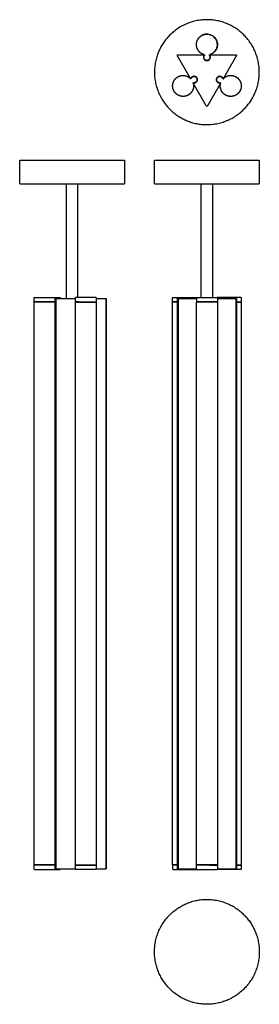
# Model space of a CAD drawing. Header units: millimetres. Extents: x -153 to 193, y -670 to 748.
import ezdxf

# ---------------------------------------------------------------- set-up
doc = ezdxf.new("R2010")
doc.units = ezdxf.units.MM
doc.layers.add('Make2D$Visibile$90', color=7, linetype='Continuous', true_color=0x000000)

msp = doc.modelspace()

# ---------------------------------------------------------------- linework, layer by layer
at = {"layer": 'Make2D$Visibile$90'}
for points in [[(-100.5, 346.4), (-100.5, -474.9)], [(-28.6, 346.4), (-28.6, -474.9)], [(75.7, 346.4), (75.7, -474.9)], [(158.7, 346.4), (158.7, -474.9)]]:
    msp.add_lwpolyline(points, dxfattribs=at)
for points, weights, degree, knots in [([(182.6, 634.4), (144.8, 569), (79.5, 606.7), (14.1, 644.5), (51.8, 709.9), (89.6, 775.2), (155, 737.5), (220.4, 699.7), (182.6, 634.4)], [1, 0.707106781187, 1, 0.707106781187, 1, 0.707106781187, 1, 0.707106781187, 1], 2, [0, 0, 0, 118.600285, 118.600285, 237.20057, 237.20057, 355.800855, 355.800855, 474.40114, 474.40114, 474.40114]), ([(102.2, 711.8), (102.2, 714.7), (103.2, 717.4), (104.4, 720.3), (106.6, 722.5), (108.8, 724.7), (111.7, 725.8), (114.4, 726.9), (117.3, 726.9), (120.1, 726.9), (122.8, 725.8), (125.7, 724.7), (127.9, 722.5), (130.2, 720.3), (131.3, 717.4), (132.4, 714.7), (132.4, 711.8), (132.4, 708.9), (131.3, 706.2), (130.2, 703.3), (127.9, 701.1), (125.7, 698.9), (122.8, 697.8), (122.1, 697.5), (121.3, 697.3)], [1, 0.926776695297, 0.890165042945, 0.853553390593, 0.853553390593, 0.853553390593, 0.890165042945, 0.926776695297, 1, 0.926776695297, 0.890165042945, 0.853553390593, 0.853553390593, 0.853553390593, 0.890165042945, 0.926776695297, 1, 0.926776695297, 0.890165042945, 0.853553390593, 0.853553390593, 0.853553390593, 0.890165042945, 0.899847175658, 0.912089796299], 2, [0, 0, 0, 5.758902, 5.758902, 12.011839, 12.011839, 18.264777, 18.264777, 24.023679, 24.023679, 29.782581, 29.782581, 36.035518, 36.035518, 42.288456, 42.288456, 48.047358, 48.047358, 53.80626, 53.80626, 60.059197, 60.059197, 66.312135, 66.312135, 67.835105, 67.835105, 67.835105]), ([(113.2, 697.3), (109.4, 698.3), (106.6, 701.1), (102.2, 705.6), (102.2, 711.8)], [0.912089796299, 0.853553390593, 0.853553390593, 0.853553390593, 1], 2, [4.599317, 4.599317, 4.599317, 12.505875, 12.505875, 25.01175, 25.01175, 25.01175]), ([(74.8, 695.6), (74.7, 695.8), (74.6, 696.1), (74.7, 696.3), (74.8, 696.6), (75, 696.8), (75.2, 697), (75.4, 697.1), (75.7, 697.1)], [1, 0.799415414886, 0.668555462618, 0.586870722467, 0.538939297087, 0.586870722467, 0.668555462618, 0.799415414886, 1], 4, [337.595317, 337.595317, 337.595317, 337.595317, 337.595317, 338.642515, 338.642515, 338.642515, 338.642515, 339.689712, 339.689712, 339.689712, 339.689712, 339.689712]), ([(112.8, 695.1), (112.4, 694), (112.3, 692.9), (112.7, 691.7), (113.3, 690.8), (114, 689.8), (114.9, 689.1), (116, 688.8), (117.2, 688.8), (118.4, 688.8), (119.5, 689.1), (120.4, 689.8), (121.1, 690.8), (121.8, 691.7), (122.1, 692.9), (122.1, 694), (121.7, 695.1)], [1, 0.808331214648, 0.678741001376, 0.59341603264, 0.538939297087, 0.508445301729, 0.49828063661, 0.508445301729, 0.538939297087, 0.508445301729, 0.49828063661, 0.508445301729, 0.538939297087, 0.59341603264, 0.678741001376, 0.808331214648, 1], 4, [379.125339, 379.125339, 379.125339, 379.125339, 379.125339, 383.688587, 383.688587, 383.688587, 383.688587, 388.251835, 388.251835, 388.251835, 388.251835, 392.815083, 392.815083, 392.815083, 392.815083, 397.378331, 397.378331, 397.378331, 397.378331, 397.378331]), ([(112.7, 693.6), (112.7, 694.4), (113, 695.2), (113.2, 695.8), (113.5, 696.3)], [1, 0.926776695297, 0.890165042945, 0.867507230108, 0.858871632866], 2, [0, 0, 0, 1.753287, 1.753287, 2.931425, 2.931425, 2.931425]), ([(121, 696.3), (121.3, 695.8), (121.5, 695.2), (121.9, 694.4), (121.9, 693.6), (121.9, 692.7), (121.5, 691.9), (121.2, 691), (120.5, 690.3), (119.8, 689.6), (119, 689.3), (118.1, 689), (117.3, 689), (116.4, 689), (115.6, 689.3), (114.7, 689.6), (114, 690.3), (113.3, 691), (113, 691.9), (112.7, 692.7), (112.7, 693.6)], [0.858871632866, 0.867507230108, 0.890165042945, 0.926776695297, 1, 0.926776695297, 0.890165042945, 0.853553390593, 0.853553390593, 0.853553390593, 0.890165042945, 0.926776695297, 1, 0.926776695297, 0.890165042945, 0.853553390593, 0.853553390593, 0.853553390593, 0.890165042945, 0.926776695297, 1], 2, [11.696504, 11.696504, 11.696504, 12.874641, 12.874641, 14.627928, 14.627928, 16.381215, 16.381215, 18.28491, 18.28491, 20.188606, 20.188606, 21.941893, 21.941893, 23.69518, 23.69518, 25.598875, 25.598875, 27.50257, 27.50257, 29.255857, 29.255857, 29.255857]), ([(112.8, 697.1), (112.9, 697.1), (113, 697), (113.2, 696.9), (113.2, 696.8), (113.3, 696.7), (113.3, 696.5), (113.3, 696.4), (113.2, 696.3)], [1, 0.856810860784, 0.723933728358, 0.629006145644, 0.538939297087, 0.629006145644, 0.723933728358, 0.856810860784, 1], 4, [376.765516, 376.765516, 376.765516, 376.765516, 376.765516, 377.329259, 377.329259, 377.329259, 377.329259, 377.893001, 377.893001, 377.893001, 377.893001, 377.893001]), ([(113.2, 697.3), (113.5, 697.2), (113.6, 696.9), (113.8, 696.5), (113.5, 696.3)], [1, 0.886358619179, 1, 0.886358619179, 1], 2, [-130.800651, -130.800651, -130.800651, -130.170868, -130.170868, -129.541084, -129.541084, -129.541084]), ([(121.2, 696.3), (121.2, 696.4), (121.1, 696.5), (121.2, 696.7), (121.2, 696.8), (121.3, 696.9), (121.4, 697), (121.5, 697.1), (121.7, 697.1)], [1, 0.856810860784, 0.723933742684, 0.629006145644, 0.538939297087, 0.629006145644, 0.723933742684, 0.856810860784, 1], 4, [398.610669, 398.610669, 398.610669, 398.610669, 398.610669, 399.174411, 399.174411, 399.174411, 399.174411, 399.738153, 399.738153, 399.738153, 399.738153, 399.738153]), ([(158.7, 697.1), (159, 697.1), (159.3, 697), (159.5, 696.8), (159.6, 696.6), (159.7, 696.3), (159.8, 696.1), (159.7, 695.8), (159.6, 695.6)], [1, 0.799415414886, 0.668555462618, 0.586870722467, 0.538939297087, 0.586870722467, 0.668555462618, 0.799415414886, 1], 4, [436.813957, 436.813957, 436.813957, 436.813957, 436.813957, 437.861154, 437.861154, 437.861154, 437.861154, 438.908352, 438.908352, 438.908352, 438.908352, 438.908352]), ([(90.5, 639.2), (88, 637.8), (85.1, 637.4), (82.1, 636.9), (79, 637.7), (76, 638.5), (73.6, 640.5), (71.3, 642.3), (69.9, 644.8), (68.4, 647.3), (68, 650.1), (67.6, 653.2), (68.4, 656.2), (69.2, 659.2), (71.1, 661.7), (72.9, 663.9), (75.4, 665.4), (77.9, 666.8), (80.7, 667.2), (83.8, 667.7), (86.8, 666.9), (89.9, 666.1), (92.3, 664.1), (92.9, 663.6), (93.5, 663.1)], [1, 0.926776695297, 0.890165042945, 0.853553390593, 0.853553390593, 0.853553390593, 0.890165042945, 0.926776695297, 1, 0.926776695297, 0.890165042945, 0.853553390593, 0.853553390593, 0.853553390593, 0.890165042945, 0.926776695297, 1, 0.926776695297, 0.890165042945, 0.853553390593, 0.853553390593, 0.853553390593, 0.890165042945, 0.899847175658, 0.912089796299], 2, [0, 0, 0, 5.758902, 5.758902, 12.011839, 12.011839, 18.264777, 18.264777, 24.023679, 24.023679, 29.782581, 29.782581, 36.035518, 36.035518, 42.288456, 42.288456, 48.047358, 48.047358, 53.80626, 53.80626, 60.059197, 60.059197, 66.312135, 66.312135, 67.835105, 67.835105, 67.835105]), ([(99.5, 656.7), (100.6, 656.9), (101.7, 657.5), (102.5, 658.3), (103, 659.4), (103.5, 660.4), (103.6, 661.6), (103.4, 662.8), (102.8, 663.8), (102.2, 664.8), (101.3, 665.6), (100.2, 666), (99.1, 666.1), (97.9, 666.2), (96.8, 666), (95.8, 665.3), (95, 664.5)], [1, 0.808331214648, 0.678741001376, 0.59341603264, 0.538939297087, 0.508445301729, 0.49828063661, 0.508445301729, 0.538939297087, 0.508445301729, 0.49828063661, 0.508445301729, 0.538939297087, 0.59341603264, 0.678741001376, 0.808331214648, 1], 4, [279.906607, 279.906607, 279.906607, 279.906607, 279.906607, 284.469855, 284.469855, 284.469855, 284.469855, 289.033103, 289.033103, 289.033103, 289.033103, 293.596351, 293.596351, 293.596351, 293.596351, 298.159599, 298.159599, 298.159599, 298.159599, 298.159599]), ([(139.4, 664.5), (138.6, 665.3), (137.6, 666), (136.5, 666.2), (135.3, 666.1), (134.2, 666), (133.1, 665.6), (132.2, 664.8), (131.6, 663.8), (131.1, 662.8), (130.8, 661.6), (130.9, 660.4), (131.4, 659.4), (131.9, 658.3), (132.7, 657.5), (133.8, 656.9), (134.9, 656.7)], [1, 0.808331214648, 0.678741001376, 0.59341603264, 0.538939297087, 0.508445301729, 0.49828063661, 0.508445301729, 0.538939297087, 0.508445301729, 0.49828063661, 0.508445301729, 0.538939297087, 0.59341603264, 0.678741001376, 0.808331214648, 1], 4, [478.343885, 478.343885, 478.343885, 478.343885, 478.343885, 482.907133, 482.907133, 482.907133, 482.907133, 487.470381, 487.470381, 487.470381, 487.470381, 492.033629, 492.033629, 492.033629, 492.033629, 496.596877, 496.596877, 496.596877, 496.596877, 496.596877]), ([(150.3, 679.5), (148, 675.5), (145.7, 671.5), (143.4, 667.5), (141.1, 663.5), (141, 663.4), (140.9, 663.3), (140.7, 663.2), (140.6, 663.2), (140.5, 663.2), (140.3, 663.3), (140.2, 663.4), (140.2, 663.5)], [0.538939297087, 0.538939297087, 0.538939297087, 0.538939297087, 0.538939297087, 0.538939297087, 0.531478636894, 0.538939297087, 0.538939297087, 0.629006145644, 0.72396219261, 0.856810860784, 1], 4, [457.446644, 457.446644, 457.446644, 457.446644, 457.446644, 475.984935, 475.984935, 475.984935, 475.984935, 476.548241, 476.548241, 476.548241, 476.548241, 477.111547, 477.111547, 477.111547, 477.111547, 477.111547]), ([(141.1, 663.1), (141.6, 663.6), (142.2, 664.1), (144.7, 666.1), (147.7, 666.9), (150.7, 667.7), (153.8, 667.2), (156.7, 666.8), (159.2, 665.4), (161.7, 663.9), (163.5, 661.7), (165.4, 659.2), (166.2, 656.2), (167, 653.2), (166.6, 650.1), (166.1, 647.3), (164.7, 644.8), (163.3, 642.3), (161, 640.5), (158.5, 638.5), (155.5, 637.7), (152.5, 636.9), (149.4, 637.4), (146.6, 637.8), (144.1, 639.2)], [0.912089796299, 0.899847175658, 0.890165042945, 0.853553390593, 0.853553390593, 0.853553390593, 0.890165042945, 0.926776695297, 1, 0.926776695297, 0.890165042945, 0.853553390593, 0.853553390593, 0.853553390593, 0.890165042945, 0.926776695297, 1, 0.926776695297, 0.890165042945, 0.853553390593, 0.853553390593, 0.853553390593, 0.890165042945, 0.926776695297, 1], 2, [28.259611, 28.259611, 28.259611, 29.782581, 29.782581, 36.035518, 36.035518, 42.288456, 42.288456, 48.047358, 48.047358, 53.80626, 53.80626, 60.059197, 60.059197, 66.312135, 66.312135, 72.071037, 72.071037, 77.829939, 77.829939, 84.082876, 84.082876, 90.335814, 90.335814, 96.094716, 96.094716, 96.094716]), ([(97.6, 656), (98.5, 652.2), (97.5, 648.4), (95.9, 642.4), (90.5, 639.2)], [0.912089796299, 0.853553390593, 0.853553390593, 0.853553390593, 1], 2, [4.599317, 4.599317, 4.599317, 12.505875, 12.505875, 25.01175, 25.01175, 25.01175]), ([(94.3, 663.5), (94.2, 663.4), (94.1, 663.3), (93.9, 663.2), (93.8, 663.2), (93.7, 663.2), (93.5, 663.3), (93.4, 663.4), (93.4, 663.5)], [1, 0.856810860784, 0.723905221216, 0.629006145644, 0.538939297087, 0.629006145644, 0.723905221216, 0.856810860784, 1], 4, [299.391937, 299.391937, 299.391937, 299.391937, 299.391937, 299.956115, 299.956115, 299.956115, 299.956115, 300.520293, 300.520293, 300.520293, 300.520293, 300.520293]), ([(94.5, 663.3), (94.8, 663.8), (95.1, 664.3), (95.7, 665), (96.4, 665.4), (97.2, 665.8), (98.1, 666), (99, 666.1), (99.9, 665.9), (100.9, 665.6), (101.6, 665), (102.3, 664.5), (102.7, 663.7), (103.2, 663), (103.3, 662.1), (103.4, 661.2), (103.2, 660.2), (102.9, 659.3), (102.3, 658.6), (101.8, 657.9), (101, 657.5)], [0.858871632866, 0.867507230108, 0.890165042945, 0.926776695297, 1, 0.926776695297, 0.890165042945, 0.853553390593, 0.853553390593, 0.853553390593, 0.890165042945, 0.926776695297, 1, 0.926776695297, 0.890165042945, 0.853553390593, 0.853553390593, 0.853553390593, 0.890165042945, 0.926776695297, 1], 2, [11.696504, 11.696504, 11.696504, 12.874641, 12.874641, 14.627928, 14.627928, 16.381215, 16.381215, 18.28491, 18.28491, 20.188606, 20.188606, 21.941893, 21.941893, 23.69518, 23.69518, 25.598875, 25.598875, 27.50257, 27.50257, 29.255857, 29.255857, 29.255857]), ([(97.6, 656), (97.5, 656.4), (97.7, 656.6), (97.9, 656.9), (98.3, 656.9)], [1, 0.886358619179, 1, 0.886358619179, 1], 2, [-130.800651, -130.800651, -130.800651, -130.170868, -130.170868, -129.541084, -129.541084, -129.541084]), ([(97.8, 655.8), (97.7, 655.9), (97.7, 656), (97.7, 656.2), (97.8, 656.3), (97.9, 656.4), (98, 656.5), (98.2, 656.5), (98.3, 656.5)], [1, 0.856810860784, 0.723933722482, 0.629006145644, 0.538939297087, 0.629006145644, 0.723933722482, 0.856810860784, 1], 4, [277.546784, 277.546784, 277.546784, 277.546784, 277.546784, 278.110526, 278.110526, 278.110526, 278.110526, 278.674268, 278.674268, 278.674268, 278.674268, 278.674268]), ([(116.3, 623.7), (114, 627.7), (111.7, 631.7), (109.4, 635.7), (107.1, 639.7), (104.8, 643.7), (102.4, 647.7), (100.1, 651.8), (97.8, 655.8)], [1, 0.856810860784, 0.734124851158, 0.629006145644, 0.538939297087, 0.629006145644, 0.734124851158, 0.856810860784, 1], 4, [240.471816, 240.471816, 240.471816, 240.471816, 240.471816, 259.0093, 259.0093, 259.0093, 259.0093, 277.546784, 277.546784, 277.546784, 277.546784, 277.546784]), ([(101, 657.5), (100.3, 657), (99.4, 656.9), (98.8, 656.8), (98.3, 656.9)], [1, 0.926776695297, 0.890165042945, 0.867507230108, 0.858871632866], 2, [0, 0, 0, 1.753287, 1.753287, 2.931425, 2.931425, 2.931425]), ([(136.2, 656.8), (134.7, 656.7), (133.4, 657.4), (131.4, 658.6), (131.2, 660.9), (130.9, 663.3), (132.7, 664.8), (133.1, 665.2), (133.7, 665.5)], [1, 0.951128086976, 1, 0.891032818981, 1, 0.891032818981, 1, 0.969338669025, 0.955932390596], 2, [-129.541084, -129.541084, -129.541084, -126.655555, -126.655555, -122.324601, -122.324601, -117.993646, -117.993646, -116.774996, -116.774996, -116.774996]), ([(133.5, 657.4), (132.8, 657.9), (132.2, 658.6), (131.6, 659.3), (131.4, 660.2), (131.1, 661.2), (131.3, 662.1), (131.4, 663), (131.8, 663.7), (132.3, 664.5), (133, 665), (133.7, 665.6), (134.6, 665.9), (135.5, 666.1), (136.5, 666), (137.4, 665.8), (138.1, 665.4), (138.9, 665), (139.4, 664.3), (139.8, 663.8), (140, 663.3)], [1, 0.926776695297, 0.890165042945, 0.853553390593, 0.853553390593, 0.853553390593, 0.890165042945, 0.926776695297, 1, 0.926776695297, 0.890165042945, 0.853553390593, 0.853553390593, 0.853553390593, 0.890165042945, 0.926776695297, 1, 0.926776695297, 0.890165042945, 0.867507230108, 0.858871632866], 2, [0, 0, 0, 1.753287, 1.753287, 3.656982, 3.656982, 5.560677, 5.560677, 7.313964, 7.313964, 9.067251, 9.067251, 10.970946, 10.970946, 12.874641, 12.874641, 14.627928, 14.627928, 16.381215, 16.381215, 17.559353, 17.559353, 17.559353]), ([(136.3, 656.9), (135.7, 656.8), (135.1, 656.9), (134.3, 657), (133.5, 657.4)], [0.858871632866, 0.867507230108, 0.890165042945, 0.926776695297, 1], 2, [4.38254, 4.38254, 4.38254, 5.560677, 5.560677, 7.313964, 7.313964, 7.313964]), ([(136.1, 656.5), (136.3, 656.5), (136.4, 656.5), (136.5, 656.4), (136.6, 656.3), (136.7, 656.2), (136.7, 656), (136.7, 655.9), (136.6, 655.8)], [1, 0.856810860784, 0.723933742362, 0.629006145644, 0.538939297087, 0.629006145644, 0.723933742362, 0.856810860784, 1], 4, [497.829215, 497.829215, 497.829215, 497.829215, 497.829215, 498.392957, 498.392957, 498.392957, 498.392957, 498.956699, 498.956699, 498.956699, 498.956699, 498.956699]), ([(136.3, 656.9), (136.3, 656.9), (136.3, 657), (136.3, 657.1), (136.2, 657.4)], [1, 0.92220097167, 1, 0.92220097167, 1], 2, [0, 0, 0, 0.3970624, 0.3970624, 0.7941248, 0.7941248, 0.7941248]), ([(136.9, 656), (137, 656.4), (136.8, 656.6), (136.5, 656.9), (136.2, 656.8)], [1, 0.886358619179, 1, 0.886358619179, 1], 2, [-21.468915, -21.468915, -21.468915, -20.839131, -20.839131, -20.209347, -20.209347, -20.209347]), ([(137, 656), (137.1, 656.4), (136.9, 656.6), (136.6, 656.9), (136.3, 656.9)], [1, 0.886358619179, 1, 0.886358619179, 1], 2, [-130.800651, -130.800651, -130.800651, -130.170868, -130.170868, -129.541084, -129.541084, -129.541084]), ([(144.1, 639.2), (138.7, 642.4), (137, 648.4), (136, 652.2), (137, 656)], [1, 0.853553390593, 0.853553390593, 0.853553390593, 0.912089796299], 2, [0, 0, 0, 12.505875, 12.505875, 20.412433, 20.412433, 20.412433]), ([(137.5, 655.9), (137.3, 656), (137.1, 656), (137, 656), (137, 656)], [1, 0.92220097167, 1, 0.92220097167, 1], 2, [0, 0, 0, 0.3970624, 0.3970624, 0.7941248, 0.7941248, 0.7941248]), ([(139.6, 663.1), (139.7, 663.2), (139.9, 663.2), (140, 663.3), (140, 663.3)], [1, 0.92220097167, 1, 0.92220097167, 1], 2, [0, 0, 0, 0.3970624, 0.3970624, 0.7941248, 0.7941248, 0.7941248]), ([(141.1, 663.1), (141.1, 663.1), (141.2, 663), (141.3, 662.9), (141.4, 662.7)], [1, 0.92220097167, 1, 0.92220097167, 1], 2, [0, 0, 0, 0.3970624, 0.3970624, 0.7941248, 0.7941248, 0.7941248]), ([(127.3, 639.7), (125, 635.7), (122.7, 631.7), (120.4, 627.7), (118.1, 623.7), (117.8, 623.2), (117.2, 622.9), (116.6, 623.2), (116.3, 623.7)], [0.538939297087, 0.538939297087, 0.538939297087, 0.538939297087, 0.538939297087, 0.471754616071, 0.48941657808, 0.642608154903, 1], 4, [219.335421, 219.335421, 219.335421, 219.335421, 219.335421, 237.873741, 237.873741, 237.873741, 237.873741, 240.471816, 240.471816, 240.471816, 240.471816, 240.471816]), ([(-152.5, 545.3), (-152.5, 545.3), (-142.4, 545.3), (-104.7, 545.3), (-39.3, 545.3)], [0.868347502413, 0.900099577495, 1, 0.707106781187, 1], 2, [315.348507, 315.348507, 315.348507, 355.800855, 355.800855, 474.40114, 474.40114, 474.40114]), ([(41.7, 545.3), (41.7, 545.3), (51.8, 545.3), (89.6, 545.3), (155, 545.3), (192.7, 545.3), (192.7, 545.3)], [0.868347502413, 0.900099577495, 1, 0.707106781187, 1, 0.807007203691, 0.868347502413], 2, [196.748222, 196.748222, 196.748222, 237.20057, 237.20057, 355.800855, 355.800855, 433.948792, 433.948792, 433.948792]), ([(-152.5, 511.3), (-152.5, 511.3), (-142.4, 511.3), (-104.7, 511.3), (-39.3, 511.3)], [0.868347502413, 0.900099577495, 1, 0.707106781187, 1], 2, [315.348507, 315.348507, 315.348507, 355.800855, 355.800855, 474.40114, 474.40114, 474.40114]), ([(41.7, 511.3), (41.7, 511.3), (51.8, 511.3), (89.6, 511.3), (155, 511.3), (192.7, 511.3), (192.7, 511.3)], [0.868347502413, 0.900099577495, 1, 0.707106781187, 1, 0.807007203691, 0.868347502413], 2, [196.748222, 196.748222, 196.748222, 237.20057, 237.20057, 355.800855, 355.800855, 433.948792, 433.948792, 433.948792]), ([(-102.1, 341.7), (-105.7, 341.7), (-118.7, 341.7), (-131.8, 341.7), (-131.8, 341.7)], [1, 0.753707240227, 1, 0.753707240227, 1], 2, [-108.072169, -108.072169, -108.072169, -86.421354, -86.421354, -64.770538, -64.770538, -64.770538]), ([(-102.1, 341.2), (-104.7, 341.2), (-113.9, 341.2), (-123.1, 341.2), (-128.7, 341.2), (-131.8, 341.2), (-131.8, 341.2)], [1, 0.849950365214, 1, 0.849950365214, 1, 0.912595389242, 0.92701796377], 2, [1.259568, 1.259568, 1.259568, 18.013101, 18.013101, 34.766634, 34.766634, 44.525646, 44.525646, 44.525646]), ([(-131.3, 347.7), (-131.3, 347.7), (-118.7, 347.7), (-106.1, 347.7), (-102.6, 347.7)], [1, 0.753707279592, 1, 0.753707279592, 1], 2, [41.867623, 41.867623, 41.867623, 62.801434, 62.801434, 83.735245, 83.735245, 83.735245]), ([(-102, 346.4), (-102, 346.4), (-101.9, 346.4), (-101.7, 346.4), (-101.5, 346.4), (-101.3, 346.4), (-101, 346.4), (-100.7, 346.4), (-100.5, 346.4)], [1, 0.799415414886, 0.668555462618, 0.586870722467, 0.538939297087, 0.586870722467, 0.668555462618, 0.799415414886, 1], 4, [436.813957, 436.813957, 436.813957, 436.813957, 436.813957, 437.861154, 437.861154, 437.861154, 437.861154, 438.908352, 438.908352, 438.908352, 438.908352, 438.908352]), ([(-100.8, 347.7), (-98.8, 347.7), (-96.6, 347.7), (-94.3, 347.7), (-94.3, 347.7)], [1, 0.852700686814, 1, 0.852700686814, 1], 2, [0, 0, 0, 4.502758, 4.502758, 9.005515, 9.005515, 9.005515]), ([(-94.3, 347.7), (-94.3, 347.7), (-94.1, 347.6), (-94, 347.5), (-93.9, 347.4), (-93.8, 347.3), (-93.8, 347.2)], [1, 1, 1, 1, 1, 1.05719095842, 1.17157287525], 3, [0, 0, 0, 0, 0.3826834, 0.3826834, 0.3826834, 0.7855554, 0.7855554, 0.7855554, 0.7855554]), ([(-72.3, 341.7), (-72.3, 341.7), (-66.4, 341.7), (-60.5, 341.7), (-53.3, 341.7), (-46.1, 341.7), (-43.3, 341.7), (-42.1, 341.7), (-42.1, 341.7)], [1, 0.896872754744, 1, 0.896872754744, 1, 0.896872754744, 1, 0.955675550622, 0.949452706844], 2, [-96.387214, -96.387214, -96.387214, -82.554919, -82.554919, -68.722624, -68.722624, -54.89033, -54.89033, -48.945161, -48.945161, -48.945161]), ([(-72.3, 341.2), (-72.3, 341.2), (-71.5, 341.2), (-68.4, 341.2), (-59.1, 341.2), (-49.8, 341.2), (-44.6, 341.2), (-42.1, 341.2), (-42.1, 341.2)], [0.936170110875, 0.953956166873, 1, 0.849950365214, 1, 0.849950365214, 1, 0.920851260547, 0.92520186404], 2, [12.872156, 12.872156, 12.872156, 18.013101, 18.013101, 34.766634, 34.766634, 51.520168, 51.520168, 60.357384, 60.357384, 60.357384]), ([(-42.6, 347.7), (-42.6, 347.7), (-57.2, 347.7), (-71.8, 347.7), (-71.8, 347.7)], [1, 0.707106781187, 1, 0.707106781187, 1], 2, [26.582804, 26.582804, 26.582804, 49.510032, 49.510032, 72.43726, 72.43726, 72.43726]), ([(-42.1, 346.4), (-38.7, 346.4), (-35.3, 346.4), (-32, 346.4), (-28.6, 346.4), (-28.4, 346.4), (-28.2, 346.4), (-28.1, 346.4), (-28.1, 346.4)], [0.538939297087, 0.538939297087, 0.538939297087, 0.538939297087, 0.538939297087, 0.507953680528, 0.495015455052, 0.505096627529, 0.543983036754], 4, [222.293973, 222.293973, 222.293973, 222.293973, 222.293973, 237.873741, 237.873741, 237.873741, 237.873741, 239.071975, 239.071975, 239.071975, 239.071975, 239.071975]), ([(74.7, 341.2), (68.8, 341.2), (67.9, 341.2), (67.8, 341.2), (67.8, 341.2)], [0.948808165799, 0.882689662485, 1, 0.982447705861, 0.969001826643], 2, [21.668551, 21.668551, 21.668551, 34.766634, 34.766634, 36.726406, 36.726406, 36.726406]), ([(68.3, 347.7), (68.3, 347.7), (77.2, 347.7), (86.2, 347.7), (93.1, 347.7)], [1, 0.833032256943, 1, 0.833032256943, 1], 2, [49.508965, 49.508965, 49.508965, 66.622105, 66.622105, 83.735245, 83.735245, 83.735245]), ([(74.7, 346.4), (74.7, 346.4), (74.7, 346.4), (74.8, 346.4), (74.8, 346.4), (75, 346.4), (75.2, 346.4), (75.4, 346.4), (75.7, 346.4)], [0.676825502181, 0.628368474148, 0.590361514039, 0.561056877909, 0.538939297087, 0.586870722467, 0.668555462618, 0.799415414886, 1], 4, [338.159294, 338.159294, 338.159294, 338.159294, 338.159294, 338.642515, 338.642515, 338.642515, 338.642515, 339.689712, 339.689712, 339.689712, 339.689712, 339.689712]), ([(94.9, 347.7), (96.3, 347.7), (99.5, 347.7), (102, 347.7), (102.6, 347.7)], [1, 0.777230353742, 1, 0.823252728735, 0.926970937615], 2, [0, 0, 0, 5.574919, 5.574919, 9.998106, 9.998106, 9.998106]), ([(132.3, 341.7), (132.3, 341.7), (117.2, 341.7), (102.1, 341.7), (102.1, 341.7)], [1, 0.707106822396, 1, 0.707106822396, 1], 2, [-88.483045, -88.483045, -88.483045, -64.77054, -64.77054, -41.058035, -41.058035, -41.058035]), ([(132.3, 341.2), (132.3, 341.2), (126.3, 341.2), (118.9, 341.2), (110.5, 341.2), (102.1, 341.2), (102.1, 341.2)], [0.956845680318, 0.876076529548, 1, 0.849950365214, 1, 0.849950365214, 1], 2, [20.930173, 20.930173, 20.930173, 34.766634, 34.766634, 51.520168, 51.520168, 68.273701, 68.273701, 68.273701]), ([(102.6, 347.7), (102.6, 347.7), (117.2, 347.7), (131.8, 347.7), (131.8, 347.7)], [1, 0.707106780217, 1, 0.707106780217, 1], 2, [18.940395, 18.940395, 18.940395, 41.867623, 41.867623, 64.794851, 64.794851, 64.794851]), ([(139.5, 347.7), (138.1, 347.7), (134.9, 347.7), (132.5, 347.7), (131.8, 347.7)], [1, 0.777218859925, 1, 0.824654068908, 0.925329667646], 2, [0, 0, 0, 5.575069, 5.575069, 9.963078, 9.963078, 9.963078]), ([(166.2, 347.7), (166.2, 347.7), (157.2, 347.7), (148.3, 347.7), (141.4, 347.7)], [1, 0.833042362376, 1, 0.833042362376, 1], 2, [49.510032, 49.510032, 49.510032, 66.622639, 66.622639, 83.735245, 83.735245, 83.735245]), ([(158.7, 346.4), (159, 346.4), (159.3, 346.4), (159.5, 346.4), (159.6, 346.4), (159.7, 346.4), (159.7, 346.4), (159.7, 346.4), (159.7, 346.4)], [1, 0.799415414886, 0.668555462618, 0.586870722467, 0.538939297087, 0.561056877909, 0.590361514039, 0.628368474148, 0.676825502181], 4, [436.813957, 436.813957, 436.813957, 436.813957, 436.813957, 437.861154, 437.861154, 437.861154, 437.861154, 438.344376, 438.344376, 438.344376, 438.344376, 438.344376]), ([(159.7, 341.2), (165.7, 341.2), (166.5, 341.2), (166.7, 341.2), (166.7, 341.2)], [0.948759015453, 0.882733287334, 1, 0.982457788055, 0.969017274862], 2, [21.673422, 21.673422, 21.673422, 34.766634, 34.766634, 36.72528, 36.72528, 36.72528]), ([(-102.2, -469.4), (-105.7, -469.4), (-118.8, -469.4), (-131.8, -469.4), (-131.8, -469.4)], [1, 0.753707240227, 1, 0.753707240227, 1], 2, [-108.072169, -108.072169, -108.072169, -86.421354, -86.421354, -64.770538, -64.770538, -64.770538]), ([(-131.3, -475.4), (-131.3, -475.4), (-118.7, -475.4), (-106.1, -475.4), (-102.7, -475.4)], [1, 0.753707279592, 1, 0.753707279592, 1], 2, [41.867623, 41.867623, 41.867623, 62.801434, 62.801434, 83.735245, 83.735245, 83.735245]), ([(-102, -474.9), (-102, -474.9), (-101.9, -474.9), (-101.7, -474.9), (-101.5, -474.9), (-101.3, -474.9), (-101, -474.9), (-100.7, -474.9), (-100.5, -474.9)], [1, 0.799415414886, 0.668555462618, 0.586870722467, 0.538939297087, 0.586870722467, 0.668555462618, 0.799415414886, 1], 4, [436.813957, 436.813957, 436.813957, 436.813957, 436.813957, 437.861154, 437.861154, 437.861154, 437.861154, 438.908352, 438.908352, 438.908352, 438.908352, 438.908352]), ([(-100.9, -475.4), (-98.9, -475.4), (-96.6, -475.4), (-94.4, -475.4), (-94.4, -475.4)], [1, 0.852700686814, 1, 0.852700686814, 1], 2, [0, 0, 0, 4.502758, 4.502758, 9.005515, 9.005515, 9.005515]), ([(-93.9, -474.9), (-93.9, -475), (-93.9, -475.2), (-94, -475.3), (-94.1, -475.3), (-94.4, -475.4), (-94.4, -475.4)], [0.999999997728, 0.902368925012, 0.853553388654, 0.853553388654, 0.853553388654, 0.853553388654, 0.853553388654], 3, [0, 0, 0, 0, 0.402872, 0.402872, 0.402872, 0.8144665, 0.8144665, 0.8144665, 0.8144665]), ([(-72.3, -469.4), (-72.3, -469.4), (-71.5, -469.4), (-68.4, -469.4), (-59.1, -469.4), (-49.8, -469.4), (-44.7, -469.4), (-42.1, -469.4), (-42.1, -469.4)], [0.936171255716, 0.953957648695, 1, 0.849950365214, 1, 0.849950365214, 1, 0.920849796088, 0.925202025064], 2, [-96.459415, -96.459415, -96.459415, -91.318635, -91.318635, -74.565102, -74.565102, -57.811569, -57.811569, -48.974189, -48.974189, -48.974189]), ([(-42.6, -475.4), (-42.6, -475.4), (-57.2, -475.4), (-71.8, -475.4), (-71.8, -475.4)], [1, 0.707106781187, 1, 0.707106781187, 1], 2, [26.582804, 26.582804, 26.582804, 49.510032, 49.510032, 72.43726, 72.43726, 72.43726]), ([(-42.1, -474.9), (-38.7, -474.9), (-35.4, -474.9), (-32, -474.9), (-28.6, -474.9), (-28.4, -474.9), (-28.2, -474.9), (-28.1, -474.9), (-28.1, -474.9)], [0.538939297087, 0.538939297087, 0.538939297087, 0.538939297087, 0.538939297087, 0.507953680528, 0.495015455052, 0.505096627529, 0.543983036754], 4, [222.23741, 222.23741, 222.23741, 222.23741, 222.23741, 237.873741, 237.873741, 237.873741, 237.873741, 239.071975, 239.071975, 239.071975, 239.071975, 239.071975]), ([(68.4, -475.4), (68.4, -475.4), (77.3, -475.4), (86.2, -475.4), (93.2, -475.4)], [1, 0.833032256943, 1, 0.833032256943, 1], 2, [49.508965, 49.508965, 49.508965, 66.622105, 66.622105, 83.735245, 83.735245, 83.735245]), ([(74.7, -474.9), (74.7, -474.9), (74.7, -474.9), (74.8, -474.9), (74.8, -474.9), (75, -474.9), (75.2, -474.9), (75.4, -474.9), (75.7, -474.9)], [0.676825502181, 0.628368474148, 0.590361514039, 0.561056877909, 0.538939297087, 0.586870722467, 0.668555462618, 0.799415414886, 1], 4, [338.159294, 338.159294, 338.159294, 338.159294, 338.159294, 338.642515, 338.642515, 338.642515, 338.642515, 339.689712, 339.689712, 339.689712, 339.689712, 339.689712]), ([(95, -475.4), (96.4, -475.4), (99.6, -475.4), (102, -475.4), (102.7, -475.4)], [1, 0.777230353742, 1, 0.826772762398, 0.922950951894], 2, [0, 0, 0, 5.574919, 5.574919, 9.910015, 9.910015, 9.910015]), ([(132.4, -469.4), (132.4, -469.4), (117.3, -469.4), (102.2, -469.4), (102.2, -469.4)], [1, 0.707106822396, 1, 0.707106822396, 1], 2, [-88.483045, -88.483045, -88.483045, -64.77054, -64.77054, -41.058035, -41.058035, -41.058035]), ([(102.7, -475.4), (102.7, -475.4), (117.3, -475.4), (131.9, -475.4), (131.9, -475.4)], [1, 0.707106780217, 1, 0.707106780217, 1], 2, [18.940395, 18.940395, 18.940395, 41.867623, 41.867623, 64.794851, 64.794851, 64.794851]), ([(139.6, -475.4), (138.2, -475.4), (135, -475.4), (132.5, -475.4), (131.9, -475.4)], [1, 0.777218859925, 1, 0.822470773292, 0.927879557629], 2, [0, 0, 0, 5.575069, 5.575069, 10.017714, 10.017714, 10.017714]), ([(166.2, -475.4), (166.2, -475.4), (157.3, -475.4), (148.4, -475.4), (141.4, -475.4)], [1, 0.833042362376, 1, 0.833042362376, 1], 2, [49.510032, 49.510032, 49.510032, 66.622639, 66.622639, 83.735245, 83.735245, 83.735245]), ([(158.7, -474.9), (159, -474.9), (159.3, -474.9), (159.5, -474.9), (159.6, -474.9), (159.7, -474.9), (159.7, -474.9), (159.7, -474.9), (159.7, -474.9)], [1, 0.799415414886, 0.668555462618, 0.586870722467, 0.538939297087, 0.561056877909, 0.590361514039, 0.628368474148, 0.676825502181], 4, [436.813957, 436.813957, 436.813957, 436.813957, 436.813957, 437.861154, 437.861154, 437.861154, 437.861154, 438.344376, 438.344376, 438.344376, 438.344376, 438.344376]), ([(182.6, -556.4), (144.9, -491), (79.5, -528.8), (14.1, -566.5), (51.8, -631.9), (89.6, -697.3), (155, -659.5), (220.4, -621.8), (182.6, -556.4)], [1, 0.707106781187, 1, 0.707106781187, 1, 0.707106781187, 1, 0.707106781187, 1], 2, [0, 0, 0, 118.600285, 118.600285, 237.20057, 237.20057, 355.800855, 355.800855, 474.40114, 474.40114, 474.40114])]:
    msp.add_rational_spline(points, weights, degree=degree, knots=knots, dxfattribs=at)
for points, knots in [([(128.4, 701.6), (130.2, 703.6), (131.5, 706.1), (132, 708.9), (133.1, 714.5), (130.9, 720.3), (126.3, 723.8), (121.8, 727.2), (115.6, 727.8), (110.5, 725.3), (110.5, 725.2), (110.5, 725.2), (110.4, 725.2)], [31.185163, 31.185163, 31.185163, 31.185163, 39.859756, 39.859756, 39.859756, 57.486923, 57.486923, 57.486923, 75.11409, 75.11409, 75.11409, 75.185395, 75.185395, 75.185395, 75.185395]), ([(148.4, 667), (151, 667.6), (153.8, 667.5), (156.5, 666.5), (161.9, 664.6), (165.8, 659.9), (166.5, 654.2), (167.2, 648.5), (164.7, 642.9), (159.9, 639.7), (159.4, 639.4), (158.9, 639.1), (158.5, 638.9)], [31.185163, 31.185163, 31.185163, 31.185163, 39.859756, 39.859756, 39.859756, 57.486923, 57.486923, 57.486923, 75.11409, 75.11409, 75.11409, 76.815569, 76.815569, 76.815569, 76.815569]), ([(136.2, 656.8), (135.2, 656.7), (134.3, 656.9), (133.4, 657.4), (132.2, 658.2), (131.3, 659.5), (131.2, 660.9), (131, 662.4), (131.6, 663.8), (132.7, 664.8), (133, 665.1), (133.3, 665.3), (133.6, 665.5)], [114.995111, 114.995111, 114.995111, 114.995111, 117.928274, 117.928274, 117.928274, 122.421324, 122.421324, 122.421324, 126.914373, 126.914373, 126.914373, 128.156245, 128.156245, 128.156245, 128.156245]), ([(134.8, 665.9), (135.4, 666), (136.1, 666), (136.7, 665.9), (138.1, 665.6), (139.3, 664.6), (139.9, 663.3)], [129.442376, 129.442376, 129.442376, 129.442376, 131.407423, 131.407423, 131.407423, 135.900472, 135.900472, 135.900472, 135.900472]), ([(158.4, 638.8), (153.9, 636.5), (148.4, 636.6), (144, 639.2), (138.1, 642.6), (135.2, 649.5), (136.9, 656)], [76.910697, 76.910697, 76.910697, 76.910697, 92.741257, 92.741257, 92.741257, 113.735543, 113.735543, 113.735543, 113.735543]), ([(139.9, 663.3), (140, 663.2), (140.1, 663.1), (140.2, 663), (140.4, 662.9), (140.6, 662.9), (140.8, 663)], [135.900472, 135.900472, 135.900472, 135.900472, 136.31796, 136.31796, 136.31796, 137.018374, 137.018374, 137.018374, 137.018374]), ([(-131.8, 347.2), (-131.8, 347.3), (-131.7, 347.4), (-131.5, 347.6), (-131.4, 347.7), (-131.3, 347.7)], [0, 0, 0, 0, 0.4541601, 0.4541601, 0.7812821, 0.7812821, 0.7812821, 0.7812821]), ([(-72.3, 347.2), (-72.3, 347.3), (-72.3, 347.4), (-72.1, 347.6), (-72.1, 347.6), (-72, 347.7), (-71.8, 347.7), (-71.8, 347.7)], [0, 0, 0, 0, 0.4557617, 0.4557617, 0.6893544, 0.6893544, 0.7979816, 0.7979816, 0.7979816, 0.7979816]), ([(-42.6, 347.7), (-42.6, 347.7), (-42.3, 347.6), (-42.2, 347.4), (-42.1, 347.3), (-42.1, 347.2)], [0, 0, 0, 0, 0.1971145, 0.1971145, 0.8095926, 0.8095926, 0.8095926, 0.8095926]), ([(67.8, 347.2), (67.8, 347.3), (67.8, 347.4), (68, 347.6), (68.3, 347.7), (68.3, 347.7)], [0, 0, 0, 0, 0.6380528, 0.6380528, 0.7894453, 0.7894453, 0.7894453, 0.7894453]), ([(131.8, 347.7), (131.8, 347.7), (132.1, 347.6), (132.3, 347.4), (132.3, 347.3), (132.3, 347.2)], [0, 0, 0, 0, 0.2286294, 0.2286294, 0.8133442, 0.8133442, 0.8133442, 0.8133442]), ([(166.2, 347.7), (166.2, 347.7), (166.5, 347.6), (166.6, 347.4), (166.7, 347.3), (166.7, 347.2)], [0, 0, 0, 0, 0.1535204, 0.1535204, 0.7934459, 0.7934459, 0.7934459, 0.7934459]), ([(-102.1, -468.7), (-103.7, -468.7), (-108.2, -468.7), (-113.8, -468.7), (-119.5, -468.7), (-125.2, -468.7), (-128.7, -468.7), (-130.7, -468.7), (-131.8, -468.7), (-131.8, -468.7)], [22.232589, 22.232589, 22.232589, 22.232589, 39.859756, 39.859756, 39.859756, 57.486923, 57.486923, 57.486923, 67.809917, 67.809917, 67.809917, 67.809917]), ([(-131.3, -475.4), (-131.3, -475.4), (-131.7, -475.3), (-131.8, -475.2), (-131.8, -475), (-131.8, -474.9)], [0, 0, 0, 0, 0.1615334, 0.1615334, 0.799704, 0.799704, 0.799704, 0.799704]), ([(-72.3, -468.7), (-72.3, -468.7), (-72, -468.7), (-71.5, -468.7), (-69.6, -468.7), (-64.8, -468.7), (-59.1, -468.7), (-53.4, -468.7), (-47.8, -468.7), (-44.6, -468.7), (-43, -468.7), (-42.1, -468.7), (-42.1, -468.7)], [34.563036, 34.563036, 34.563036, 34.563036, 39.859756, 39.859756, 39.859756, 57.486923, 57.486923, 57.486923, 75.11409, 75.11409, 75.11409, 84.431712, 84.431712, 84.431712, 84.431712]), ([(-71.8, -475.4), (-71.9, -475.4), (-72.1, -475.3), (-72.3, -475.2), (-72.3, -475), (-72.3, -474.9)], [0, 0, 0, 0, 0.327122, 0.327122, 0.7812821, 0.7812821, 0.7812821, 0.7812821]), ([(-42.1, -474.9), (-42.1, -475), (-42.2, -475.2), (-42.3, -475.3), (-42.6, -475.4), (-42.6, -475.4)], [0, 0, 0, 0, 0.6395137, 0.6395137, 0.7921222, 0.7921222, 0.7921222, 0.7921222]), ([(74.7, -468.7), (71, -468.7), (68.5, -468.7), (67.9, -468.7), (67.8, -468.7), (67.8, -468.7), (67.8, -468.7)], [136.347456, 136.347456, 136.347456, 136.347456, 150.249445, 150.249445, 150.249445, 152.205007, 152.205007, 152.205007, 152.205007]), ([(68.4, -475.4), (68.3, -475.4), (68.1, -475.3), (67.9, -475.2), (67.9, -475), (67.9, -474.9)], [0, 0, 0, 0, 0.327122, 0.327122, 0.7812821, 0.7812821, 0.7812821, 0.7812821]), ([(132.3, -468.7), (132.3, -468.7), (130.1, -468.7), (126.3, -468.7), (121.8, -468.7), (115.6, -468.7), (110.5, -468.7), (105.4, -468.7), (102.1, -468.7), (102.1, -468.7)], [42.803712, 42.803712, 42.803712, 42.803712, 57.486925, 57.486925, 57.486925, 75.114095, 75.114095, 75.114095, 92.741264, 92.741264, 92.741264, 92.741264]), ([(132.4, -474.9), (132.4, -475), (132.3, -475.2), (132.2, -475.3), (131.9, -475.4), (131.9, -475.4)], [0, 0, 0, 0, 0.5078095, 0.5078095, 0.8162563, 0.8162563, 0.8162563, 0.8162563]), ([(159.8, -468.7), (163.4, -468.7), (166, -468.7), (166.5, -468.7), (166.6, -468.7), (166.6, -468.7), (166.6, -468.7)], [43.633559, 43.633559, 43.633559, 43.633559, 57.486923, 57.486923, 57.486923, 59.444546, 59.444546, 59.444546, 59.444546]), ([(166.7, -474.9), (166.7, -475), (166.7, -475.2), (166.5, -475.3), (166.3, -475.4), (166.2, -475.4)], [0, 0, 0, 0, 0.4541601, 0.4541601, 0.7812821, 0.7812821, 0.7812821, 0.7812821])]:
    msp.add_open_spline(points, degree=3, knots=knots, dxfattribs=at)
for points, degree in [([(106.1, 722), (106.1, 721.9), (106.1, 721.9), (106.1, 721.9)], 3), ([(75.7, 697.1), (85, 697.1), (94.2, 697.1), (103.5, 697.1), (112.8, 697.1)], 4), ([(113.2, 696.3), (113.1, 696), (113, 695.7), (112.9, 695.4), (112.8, 695.1)], 4), ([(113.1, 697.2), (113.1, 697.2), (113.1, 697.2), (113.1, 697.2)], 3), ([(121.7, 695.1), (121.6, 695.4), (121.5, 695.7), (121.4, 696), (121.2, 696.3)], 4), ([(121.7, 697.1), (140.2, 697.1), (158.7, 697.1)], 2), ([(95, 664.5), (94.8, 664.2), (94.6, 664), (94.4, 663.7), (94.3, 663.5)], 4), ([(98.3, 656.5), (98.6, 656.6), (98.9, 656.6), (99.2, 656.7), (99.5, 656.7)], 4), ([(134.9, 656.7), (135.2, 656.7), (135.5, 656.6), (135.8, 656.6), (136.1, 656.5)], 4), ([(140.2, 663.5), (140, 663.7), (139.8, 664), (139.6, 664.2), (139.4, 664.5)], 4), ([(69.4, 645.4), (69.4, 645.4), (69.4, 645.4), (69.4, 645.4)], 3), ([(-152.5, 511.3), (-152.5, 528.3), (-152.5, 545.3)], 2), ([(-1.5, 545.3), (-1.5, 528.3), (-1.5, 511.3)], 2), ([(41.7, 511.3), (41.7, 528.3), (41.7, 545.3)], 2), ([(192.7, 545.3), (192.7, 528.3), (192.7, 511.3)], 2), ([(-85, 346.4), (-85, 428.8), (-85, 511.3)], 2), ([(-69, 511.3), (-69, 429.5), (-69, 347.7)], 2), ([(109.2, 347.7), (109.2, 429.5), (109.2, 511.3)], 2), ([(125.2, 511.3), (125.2, 429.5), (125.2, 347.7)], 2), ([(-131.8, 341.7), (-131.8, 344.5), (-131.8, 347.2)], 2), ([(-131.8, -468.7), (-131.8, -63.8), (-131.8, 341.2)], 2), ([(-102, 346.4), (-102, -64.3), (-102, -474.9)], 2), ([(-93.8, 347.2), (-93.8, 346.8), (-93.8, 346.4)], 2), ([(-84.5, 346.4), (-81.4, 346.4), (-78.4, 346.4), (-75.3, 346.4), (-72.3, 346.4)], 4), ([(-72.3, 341.7), (-72.3, 344.5), (-72.3, 347.2)], 2), ([(-72.3, -468.7), (-72.3, -63.8), (-72.3, 341.2)], 2), ([(-68.1, 341.7), (-68.1, 341.4), (-68.1, 341.2)], 2), ([(-61.5, 341.7), (-61.5, 341.4), (-61.5, 341.2)], 2), ([(-42.1, 347.2), (-42.1, 344.5), (-42.1, 341.7)], 2), ([(-42.1, 341.2), (-42.1, -63.8), (-42.1, -468.7)], 2), ([(-28.1, 346.4), (-28.1, -64.3), (-28.1, -474.9)], 2), ([(67.8, 341.7), (67.8, 344.5), (67.8, 347.2)], 2), ([(67.8, -468.7), (67.8, -63.8), (67.8, 341.2)], 2), ([(74.7, -474.9), (74.7, -64.3), (74.7, 346.4)], 2), ([(75.7, 346.4), (82.3, 346.4), (88.9, 346.4), (95.5, 346.4), (102.1, 346.4)], 4), ([(102.1, 347.2), (102.1, 344.5), (102.1, 341.7)], 2), ([(102.1, -468.7), (102.1, -63.8), (102.1, 341.2)], 2), ([(113.3, 341.7), (113.3, 341.5), (113.3, 341.2)], 2), ([(121.2, 341.2), (121.2, 341.4), (121.2, 341.7)], 2), ([(132.3, 347.2), (132.3, 344.5), (132.3, 341.7)], 2), ([(132.3, 346.4), (138.9, 346.4), (145.5, 346.4), (152.1, 346.4), (158.7, 346.4)], 4), ([(132.3, 341.2), (132.3, -63.8), (132.3, -468.7)], 2), ([(159.7, 346.4), (159.7, -64.3), (159.7, -474.9)], 2), ([(166.7, 341.2), (166.6, -63.8), (166.6, -468.7)], 2), ([(166.7, 347.2), (166.7, 344.5), (166.7, 341.7)], 2), ([(-131.8, -474.9), (-131.8, -472.2), (-131.8, -469.4)], 2), ([(-102, -468.7), (-102.1, -468.7), (-102.1, -468.7), (-102.1, -468.7)], 3), ([(-84.5, -474.9), (-81.4, -474.9), (-78.4, -474.9), (-75.4, -474.9), (-72.3, -474.9)], 4), ([(-72.3, -474.9), (-72.3, -472.2), (-72.3, -469.4)], 2), ([(-68.1, -468.7), (-68.1, -469.1), (-68.1, -469.4)], 2), ([(-61.5, -468.7), (-61.5, -469.1), (-61.5, -469.4)], 2), ([(-42.1, -469.4), (-42.1, -472.2), (-42.1, -474.9)], 2), ([(67.9, -474.9), (67.9, -472.2), (67.9, -469.4)], 2), ([(75.7, -474.9), (82.3, -474.9), (88.9, -474.9), (95.6, -474.9), (102.2, -474.9)], 4), ([(102.2, -474.9), (102.2, -472.2), (102.2, -469.4)], 2), ([(113.3, -468.7), (113.3, -469.1), (113.3, -469.4)], 2), ([(121.2, -469.4), (121.2, -469.1), (121.2, -468.7)], 2), ([(132.4, -469.4), (132.4, -472.2), (132.4, -474.9)], 2), ([(132.4, -474.9), (145.6, -474.9), (158.7, -474.9)], 2), ([(166.7, -469.4), (166.7, -472.2), (166.7, -474.9)], 2)]:
    msp.add_open_spline(points, degree=degree, dxfattribs=at)
for points, weights, degree in [([(130.7, 718.6), (130.7, 718.6), (130.7, 718.6)], [0.927451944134, 0.927470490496, 0.927489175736], 2), ([(84.1, 679.5), (81.8, 683.5), (79.5, 687.5), (77.1, 691.6), (74.8, 695.6)], [0.538939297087, 0.629006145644, 0.734124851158, 0.856810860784, 1], 4), ([(113.2, 697.3), (113.2, 697.3), (113.2, 697.3)], [0.996573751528, 0.998247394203, 1], 2), ([(113.5, 696.3), (113.5, 696.3), (113.5, 696.3)], [1, 0.99824739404, 0.996573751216], 2), ([(113.5, 696.3), (113.5, 696.3), (113.5, 696.3)], [0.9718771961, 0.971877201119, 0.971877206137], 2), ([(120.9, 696.6), (120.9, 697.1), (121.3, 697.3)], [1, 0.796794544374, 1], 2), ([(121, 696.3), (120.9, 696.4), (120.9, 696.6)], [1, 0.951128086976, 1], 2), ([(121, 696.3), (121, 696.3), (121, 696.3)], [0.99371114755, 0.996717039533, 1], 2), ([(121.3, 697.3), (121.3, 697.3), (121.3, 697.3)], [1, 0.998247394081, 0.996573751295], 2), ([(159.6, 695.6), (157.3, 691.6), (155, 687.5), (152.6, 683.5), (150.3, 679.5)], [1, 0.856810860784, 0.734124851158, 0.629006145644, 0.538939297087], 4), ([(93.4, 663.5), (91, 667.5), (88.7, 671.5), (86.4, 675.5), (84.1, 679.5)], [1, 0.856810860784, 0.734124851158, 0.629006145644, 0.538939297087], 4), ([(94.3, 663), (93.8, 662.8), (93.5, 663.1)], [1, 0.796794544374, 1], 2), ([(94.5, 663.3), (94.5, 663.1), (94.3, 663)], [1, 0.951128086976, 1], 2), ([(94.5, 663.3), (94.5, 663.3), (94.5, 663.3)], [0.993711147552, 0.996717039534, 1], 2), ([(97.6, 656), (97.6, 656), (97.6, 656)], [0.993711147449, 0.996717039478, 1], 2), ([(98.3, 656.9), (98.3, 656.9), (98.3, 656.9)], [1, 0.996717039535, 0.993711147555], 2), ([(136.6, 655.8), (134.3, 651.8), (132, 647.7), (129.7, 643.7), (127.3, 639.7)], [1, 0.856810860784, 0.734124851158, 0.629006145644, 0.538939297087], 4), ([(144, 639.2), (134.1, 644.9), (136.9, 656)], [1, 0.796794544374, 1], 2), ([(136.9, 656.5), (136.9, 656.5), (136.9, 656.5)], [0.956928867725, 0.958041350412, 0.959243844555], 2), ([(136.9, 656), (137, 656.3), (136.9, 656.5)], [1, 0.915226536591, 0.956930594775], 2), ([(140, 663.3), (140.1, 663.1), (140.3, 663)], [1, 0.951128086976, 1], 2), ([(140.3, 663), (140.7, 662.8), (141.1, 663.1)], [1, 0.796794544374, 1], 2), ([(69.4, 645.4), (69.4, 645.4), (69.4, 645.4)], [0.925376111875, 0.925379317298, 0.925382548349], 2), ([(156.4, 638), (149.9, 635.8), (144, 639.2)], [0.945477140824, 0.885755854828, 1], 2), ([(-39.3, 545.3), (-1.5, 545.3), (-1.5, 545.3)], [1, 0.807007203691, 0.868347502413], 2), ([(-39.3, 511.3), (-1.5, 511.3), (-1.5, 511.3)], [1, 0.807007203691, 0.868347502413], 2), ([(-102.6, 347.7), (-102.4, 347.7), (-101.5, 347.7)], [1, 0.796794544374, 1], 2), ([(-102, 341.7), (-102.1, 341.7), (-102.1, 341.7)], [0.905298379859, 0.92487691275, 1], 2), ([(-102, 341.2), (-102.1, 341.2), (-102.1, 341.2)], [0.904898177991, 0.924097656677, 1], 2), ([(-101.5, 347.7), (-101.1, 347.7), (-100.8, 347.7)], [1, 0.951128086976, 1], 2), ([(-100.5, 346.4), (-96.5, 346.4), (-92.5, 346.4), (-88.5, 346.4), (-84.5, 346.4)], [1, 0.856810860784, 0.734124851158, 0.629006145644, 0.538939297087], 4), ([(-68, 341.7), (-72.3, 341.7), (-72.3, 341.7)], [1, 0.92603587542, 1], 2), ([(-67.8, 347.7), (-67.7, 347.7), (-67.6, 347.7)], [0.961621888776, 0.965604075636, 1], 2), ([(74.7, 341.7), (67.8, 341.7), (67.8, 341.7)], [0.956595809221, 0.858671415, 1], 2), ([(93.1, 347.7), (93.7, 347.7), (94.5, 347.7)], [1, 0.796794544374, 1], 2), ([(94.5, 347.7), (94.8, 347.7), (94.9, 347.7)], [1, 0.951128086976, 1], 2), ([(102.1, 347.2), (102.1, 347.7), (102.6, 347.7)], [1, 0.707106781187, 1], 2), ([(121.2, 347.7), (121.2, 347.7), (121.2, 347.7)], [0.983057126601, 0.990325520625, 1], 2), ([(121.3, 341.7), (132.3, 341.7), (132.3, 341.7)], [1, 0.796794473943, 1], 2), ([(133.7, 347.7), (133.7, 347.7), (133.6, 347.7)], [1, 0.95229126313, 0.92012487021], 2), ([(140, 347.7), (139.6, 347.7), (139.5, 347.7)], [1, 0.951128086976, 1], 2), ([(141.4, 347.7), (140.7, 347.7), (140, 347.7)], [1, 0.796794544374, 1], 2), ([(144.3, 347.7), (144.2, 347.7), (144.2, 347.7)], [1, 0.95229126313, 0.92012487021], 2), ([(159.7, 341.7), (166.7, 341.7), (166.7, 341.7)], [0.956525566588, 0.858732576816, 1], 2), ([(-102.7, -475.4), (-102.4, -475.4), (-101.6, -475.4)], [1, 0.796794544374, 1], 2), ([(-102, -469.4), (-102.1, -469.4), (-102.2, -469.4)], [0.899939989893, 0.91091702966, 1], 2), ([(-102, -474.9), (-102, -474.9), (-102, -474.9)], [0.899928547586, 0.899929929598, 0.899931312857], 2), ([(-101.6, -475.4), (-101.2, -475.4), (-100.9, -475.4)], [1, 0.951128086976, 1], 2), ([(-100.5, -474.9), (-96.5, -474.9), (-92.5, -474.9), (-88.5, -474.9), (-84.5, -474.9)], [1, 0.856810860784, 0.734124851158, 0.629006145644, 0.538939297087], 4), ([(74.7, -469.4), (67.9, -469.4), (67.9, -469.4)], [0.955902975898, 0.859173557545, 1], 2), ([(90.2, -475.4), (90.3, -475.4), (90.3, -475.4)], [1, 0.952297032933, 0.920132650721], 2), ([(93.2, -475.4), (93.8, -475.4), (94.5, -475.4)], [1, 0.796794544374, 1], 2), ([(94.5, -475.4), (94.9, -475.4), (95, -475.4)], [1, 0.951128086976, 1], 2), ([(94.6, -474.9), (94.6, -474.9), (94.6, -474.9)], [0.992700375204, 0.996160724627, 1], 2), ([(102.7, -475.4), (102.2, -475.4), (102.2, -474.9)], [1, 0.707106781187, 1], 2), ([(121.3, -469.4), (132.4, -469.4), (132.4, -469.4)], [1, 0.796794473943, 1], 2), ([(140, -475.4), (139.7, -475.4), (139.6, -475.4)], [1, 0.951128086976, 1], 2), ([(141.4, -475.4), (140.8, -475.4), (140, -475.4)], [1, 0.796794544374, 1], 2), ([(141.1, -474.9), (141.1, -474.9), (141.1, -474.9)], [1, 0.996160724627, 0.992700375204], 2), ([(159.8, -469.4), (166.7, -469.4), (166.7, -469.4)], [0.957443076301, 0.858073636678, 1], 2)]:
    msp.add_rational_spline(points, weights, degree=degree, dxfattribs=at)

doc.saveas('drawing.dxf')
